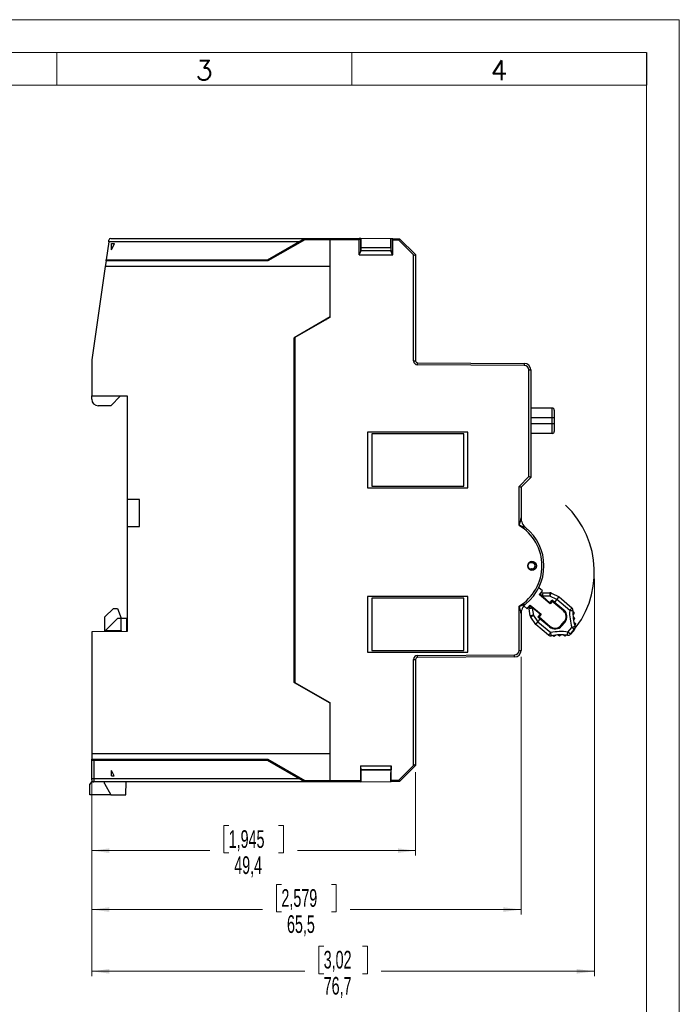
# Model space of a CAD drawing. Header units: millimetres. Extents: x 0 to 210, y 0 to 297.
# Tile 4 of 4: x 109 to 210, y 147 to 297. Entities that reach past the tile are written whole.
import ezdxf

# ---------------------------------------------------------------- set-up
doc = ezdxf.new("R2010")
doc.units = ezdxf.units.MM
doc.layers.add('FORMATO', color=7, linetype='Continuous')
doc.styles.add('SLDTEXTSTYLE0', font='ROMANS')
doc.styles.add('SLDTEXTSTYLE1', font='TXT', dxfattribs={"width": 0.605})
doc.dimstyles.new('SLDDIMSTYLE0', dxfattribs={"dimtxt": 2.7, "dimasz": 2.7, "dimexe": 0, "dimexo": 0.0625, "dimgap": 0.675, "dimtad": 0, "dimdec": 1, "dimrnd": 1e-09, "dimzin": 12, "dimdsep": 46, "dimtxsty": 'SLDTEXTSTYLE1', "dimsah": 1, "dimcen": 0.09, "dimadec": 0, "dimazin": 3, "dimtfac": 1, "dimtdec": 3, "dimtofl": 0, "dimtmove": 0, "dimatfit": 3, "dimfxl": 1, "dimfrac": 2, "dimtolj": 1, "dimtzin": 12, "dimarcsym": 0})

# ---------------------------------------------------------------- blocks, each defined once
blk = doc.blocks.new('_D_3')
at = {"color": 7, "linetype": 'Continuous', "lineweight": 18}
for p, q in [((197.04, 211.63), (197.04, 150.92)), ((120.32, 183.05), (120.32, 150.92)), ((155.72, 155.51), (154.96, 155.51)), ((154.96, 155.51), (154.96, 151.31)), ((161.64, 155.51), (162.4, 155.51)), ((162.4, 155.51), (162.4, 151.31)), ((120.32, 151.67), (152.85, 151.67)), ((154.96, 151.31), (155.72, 151.31)), ((162.4, 151.31), (161.64, 151.31)), ((197.04, 151.67), (164.52, 151.67))]:
    blk.add_line(p, q, dxfattribs=at)
for points in [[(120.32, 151.67), (123.02, 151.32), (123.02, 152.02)], [(197.04, 151.67), (194.34, 152.02), (194.34, 151.32)]]:
    blk.add_solid(points, dxfattribs=at)
at = {"color": 7, "linetype": 'Continuous', "lineweight": 18, "char_height": 2.7, "attachment_point": 1, "style": 'SLDTEXTSTYLE1'}
for s, insert in [('3,02', (155.72, 154.8)), ('76,7', (155.72, 150.81))]:
    blk.add_mtext(s, dxfattribs=dict(at, insert=insert))
blk = doc.blocks.new('_D_4')
at = {"color": 7, "linetype": 'Continuous', "lineweight": 18}
for p, q in [((185.84, 199.68), (185.84, 160.35)), ((120.32, 183.05), (120.32, 160.35)), ((149.27, 164.94), (148.51, 164.94)), ((148.51, 164.94), (148.51, 160.74)), ((156.89, 164.94), (157.65, 164.94)), ((157.65, 164.94), (157.65, 160.74)), ((120.32, 161.1), (146.4, 161.1)), ((185.84, 161.1), (159.76, 161.1)), ((148.51, 160.74), (149.27, 160.74)), ((157.65, 160.74), (156.89, 160.74))]:
    blk.add_line(p, q, dxfattribs=at)
for points in [[(120.32, 161.1), (123.02, 160.75), (123.02, 161.45)], [(185.84, 161.1), (183.14, 161.45), (183.14, 160.75)]]:
    blk.add_solid(points, dxfattribs=at)
at = {"color": 7, "linetype": 'Continuous', "lineweight": 18, "char_height": 2.7, "attachment_point": 1, "style": 'SLDTEXTSTYLE1'}
for s, insert in [('2,579', (149.27, 164.22)), ('65,5', (150.12, 160.23))]:
    blk.add_mtext(s, dxfattribs=dict(at, insert=insert))
blk = doc.blocks.new('_D_5')
at = {"color": 7, "linetype": 'Continuous', "lineweight": 18}
for p, q in [((120.32, 183.05), (120.32, 169.35)), ((169.74, 182.1), (169.74, 169.35)), ((141.22, 173.94), (140.46, 173.94)), ((140.46, 173.94), (140.46, 169.74)), ((148.84, 173.94), (149.6, 173.94)), ((149.6, 173.94), (149.6, 169.74)), ((120.32, 170.1), (138.35, 170.1)), ((169.74, 170.1), (151.71, 170.1)), ((140.46, 169.74), (141.22, 169.74)), ((149.6, 169.74), (148.84, 169.74))]:
    blk.add_line(p, q, dxfattribs=at)
for points in [[(120.32, 170.1), (123.02, 169.75), (123.02, 170.45)], [(169.74, 170.1), (167.04, 170.45), (167.04, 169.75)]]:
    blk.add_solid(points, dxfattribs=at)
at = {"color": 7, "linetype": 'Continuous', "lineweight": 18, "char_height": 2.7, "attachment_point": 1, "style": 'SLDTEXTSTYLE1'}
for s, insert in [('1,945', (141.22, 173.22)), ('49,4', (142.07, 169.23))]:
    blk.add_mtext(s, dxfattribs=dict(at, insert=insert))

msp = doc.modelspace()

# ---------------------------------------------------------------- linework, layer by layer
at = {"color": 7, "linetype": 'Continuous', "lineweight": 25}
for p, q in [((122.92, 263.1), (122.95, 263.34)), ((123.25, 263.6), (152.79, 263.6)), ((147.16, 260.35), (152.79, 263.6)), ((152.85, 263.4), (147.22, 260.15)), ((152.79, 263.6), (152.8, 263.6)), ((152.85, 263.4), (152.8, 263.6)), ((152.8, 263.6), (156.72, 263.6)), ((156.72, 263.4), (152.85, 263.4)), ((156.72, 263.6), (161.13, 263.58)), ((156.72, 263.6), (156.72, 263.4)), ((161.13, 263.38), (156.72, 263.4)), ((156.72, 259.3), (156.72, 263.4)), ((161.13, 263.58), (161.13, 263.38)), ((161.13, 261.09), (161.13, 263.58)), ((161.13, 263.58), (161.13, 263.58)), ((161.37, 263.57), (161.13, 263.58)), ((161.13, 261.08), (161.13, 263.38)), ((161.37, 261.63), (161.37, 263.57)), ((161.39, 263.57), (161.37, 263.57)), ((161.39, 263.57), (161.39, 262.18)), ((165.99, 263.55), (161.39, 263.57)), ((165.99, 262.16), (165.99, 263.55)), ((165.99, 263.55), (166.02, 263.55)), ((166.02, 261.6), (166.02, 263.55)), ((166.26, 263.55), (166.02, 263.55)), ((166.26, 261.08), (166.26, 263.55)), ((166.26, 263.55), (166.26, 263.55)), ((166.26, 263.35), (166.26, 263.55)), ((166.26, 263.55), (167.29, 263.54)), ((166.26, 261.08), (166.26, 263.35)), ((167.21, 263.34), (166.26, 263.35)), ((167.29, 263.54), (167.21, 263.34)), ((169.44, 261.11), (167.21, 263.34)), ((167.29, 263.54), (169.72, 261.12)), ((122.92, 263.1), (122.52, 260.35)), ((151.93, 263.1), (122.92, 263.1)), ((123.32, 261.84), (123.81, 262.82)), ((123.32, 262.82), (123.81, 262.82)), ((123.32, 261.84), (123.32, 262.82)), ((161.37, 262.18), (161.39, 262.18)), ((161.37, 262.18), (161.37, 261.75)), ((161.37, 261.75), (166.02, 261.75)), ((161.37, 261.75), (161.37, 261.63)), ((161.37, 261.75), (161.37, 261.75)), ((161.37, 261.75), (166.01, 261.75)), ((165.99, 262.16), (161.39, 262.18)), ((165.99, 262.16), (165.99, 261.76)), ((165.99, 262.16), (165.99, 261.76)), ((165.99, 261.76), (165.99, 261.75)), ((165.99, 261.75), (165.99, 261.76)), ((165.99, 261.76), (165.99, 261.76)), ((166, 261.76), (166.01, 261.76)), ((166.01, 261.75), (166.01, 261.76)), ((166.01, 261.75), (166.02, 261.75)), ((166.02, 261.75), (166.02, 261.6)), ((122.5, 260.15), (122.37, 259.3)), ((122.5, 260.15), (122.52, 260.35)), ((147.22, 260.15), (122.5, 260.15)), ((122.52, 260.35), (147.17, 260.35)), ((147.22, 260.15), (147.17, 260.35)), ((161.13, 261.09), (161.37, 261.63)), ((161.13, 261.09), (161.13, 261.09)), ((161.13, 261.08), (161.13, 261.09)), ((161.13, 261.09), (166.24, 261.09)), ((161.13, 261.08), (166.26, 261.08)), ((166.24, 261.09), (166.02, 261.6)), ((166.24, 261.09), (166.26, 261.08)), ((166.26, 261.08), (166.26, 261.08)), ((169.44, 244.9), (169.44, 261.11)), ((169.72, 261.12), (169.74, 261.1)), ((169.74, 261.1), (169.74, 244.9)), ((122.37, 259.3), (120.32, 245.05)), ((156.72, 259.3), (122.37, 259.3)), ((156.72, 251.6), (156.72, 259.3)), ((156.72, 259.3), (156.72, 259.3)), ((156.72, 251.6), (151.22, 248.42)), ((156.64, 251.55), (151.22, 248.42)), ((156.64, 251.5), (151.34, 248.44)), ((156.08, 251.22), (156.16, 251.22)), ((156.64, 251.55), (156.64, 251.5)), ((156.72, 251.6), (156.72, 251.6)), ((151.22, 195.77), (151.22, 248.42)), ((151.34, 248.44), (151.34, 195.76)), ((120.32, 245.05), (120.32, 239.55)), ((169.44, 244.9), (169.74, 244.9)), ((186.34, 244.21), (170.03, 244.3)), ((170.04, 244.6), (186.34, 244.51)), ((187.04, 227.22), (187.04, 243.51)), ((187.04, 243.51), (187.34, 243.51)), ((187.34, 243.51), (187.34, 227.1)), ((120.32, 239.55), (125.72, 239.55)), ((120.32, 239.05), (120.32, 239.55)), ((124.72, 239.55), (123.22, 238.05)), ((125.72, 239.55), (125.72, 223.71)), ((123.22, 238.05), (121.32, 238.05)), ((190.62, 237.68), (187.34, 237.69)), ((190.62, 236.2), (190.62, 237.68)), ((190.62, 235.3), (190.62, 236.2)), ((190.92, 236.2), (190.62, 236.2)), ((190.92, 237.38), (190.92, 236.2)), ((190.92, 236.2), (190.92, 235.3)), ((190.62, 233.82), (190.62, 235.3)), ((190.92, 235.3), (190.62, 235.3)), ((190.92, 235.3), (190.92, 234.12)), ((177.74, 234), (162.43, 234)), ((162.43, 234), (162.43, 225.5)), ((162.44, 234), (162.43, 234)), ((162.44, 225.5), (162.44, 234)), ((177.74, 234), (162.44, 234)), ((177.09, 233.75), (163.09, 233.75)), ((163.09, 233.75), (163.09, 225.75)), ((177.09, 225.75), (177.09, 233.75)), ((177.74, 225.5), (177.74, 234)), ((177.74, 234), (177.74, 234)), ((177.74, 225.5), (177.74, 234)), ((190.62, 233.82), (187.34, 233.81)), ((185.54, 225.72), (187.04, 227.22)), ((187.34, 227.1), (185.84, 225.6)), ((163.09, 225.75), (177.09, 225.75)), ((185.54, 219.78), (185.54, 225.72)), ((185.84, 225.6), (185.84, 220.96)), ((162.43, 225.5), (177.74, 225.5)), ((162.44, 225.5), (162.43, 225.5)), ((162.44, 225.5), (177.74, 225.5)), ((177.74, 225.5), (177.74, 225.5)), ((127.61, 223.7), (125.72, 223.71)), ((125.72, 223.71), (125.72, 219.59)), ((127.61, 219.6), (127.61, 223.7)), ((125.72, 219.59), (127.61, 219.6)), ((125.72, 219.59), (125.72, 203.55)), ((186.57, 219.41), (186.57, 219.41)), ((187.81, 213.03), (187.56, 213.02)), ((189.1, 209.78), (188.55, 210.25)), ((188.61, 209.21), (189.1, 209.78)), ((190.28, 207.79), (188.61, 209.21)), ((188.73, 209.27), (188.76, 209.31)), ((189.1, 208.94), (188.73, 209.27)), ((188.76, 209.31), (189.13, 208.98)), ((189.14, 209.48), (190.26, 209.47)), ((190.48, 209.42), (191.65, 208.85)), ((177.74, 208.9), (162.43, 208.9)), ((162.43, 208.9), (162.43, 200.4)), ((162.44, 208.9), (162.43, 208.9)), ((177.74, 208.9), (162.44, 208.9)), ((162.44, 200.4), (162.44, 208.9)), ((163.09, 208.65), (163.09, 200.65)), ((177.09, 208.65), (163.09, 208.65)), ((177.09, 200.65), (177.09, 208.65)), ((177.74, 200.4), (177.74, 208.9)), ((177.74, 208.9), (177.74, 208.9)), ((177.74, 200.4), (177.74, 208.9)), ((186.57, 207.78), (186.57, 207.78)), ((186.76, 207.04), (187.25, 207.61)), ((187.25, 207.61), (188.92, 206.19)), ((189.13, 208.98), (189.1, 208.94)), ((189.1, 208.94), (190.24, 207.96)), ((190.25, 208.98), (189.13, 208.98)), ((190.24, 207.96), (190.59, 208.37)), ((191.32, 208.46), (190.25, 208.98)), ((190.61, 208.17), (190.28, 207.79)), ((190.59, 208.37), (192.38, 206.85)), ((190.97, 208.05), (190.59, 208.37)), ((192.32, 206.71), (190.61, 208.17)), ((191.33, 208.47), (190.97, 208.05)), ((190.97, 208.05), (192.38, 206.85)), ((190.97, 208.05), (190.97, 208.05)), ((191.33, 208.47), (191.65, 208.85)), ((193.27, 206.79), (191.33, 208.47)), ((191.65, 208.85), (193.6, 207.17)), ((123.62, 207.1), (122.31, 205.81)), ((123.62, 207.1), (124.27, 207.1)), ((124.27, 207.1), (124.81, 205.6)), ((185.54, 200.68), (185.54, 207.42)), ((185.84, 206.23), (185.84, 200.68)), ((186.26, 207.47), (186.76, 207.04)), ((187.25, 205.94), (187.07, 207.05)), ((187.18, 207.45), (187.21, 207.49)), ((187.56, 207.13), (187.18, 207.45)), ((187.21, 207.49), (187.59, 207.17)), ((187.59, 207.17), (187.56, 207.13)), ((187.56, 207.13), (187.74, 206.03)), ((188.75, 206.21), (187.59, 207.17)), ((187.74, 206.03), (188.42, 205.06)), ((188.75, 206.21), (188.39, 205.79)), ((188.92, 206.19), (188.6, 205.81)), ((193.76, 206.64), (193.96, 206.37)), ((193.96, 206.37), (193.77, 206.09)), ((122.31, 203.62), (122.31, 205.81)), ((124.31, 205.6), (122.4, 203.71)), ((124.31, 205.6), (124.81, 205.6)), ((124.81, 203.7), (124.81, 205.6)), ((124.81, 205.6), (125.61, 205.6)), ((125.61, 205.6), (125.61, 203.55)), ((188.09, 204.66), (187.34, 205.74)), ((188.09, 204.66), (188.41, 205.05)), ((190.06, 203.02), (188.09, 204.66)), ((188.39, 205.79), (188.77, 205.47)), ((190.18, 204.27), (188.39, 205.79)), ((188.41, 205.05), (188.77, 205.47)), ((188.41, 205.05), (190.38, 203.4)), ((188.6, 205.81), (190.31, 204.35)), ((188.77, 205.47), (188.77, 205.47)), ((190.18, 204.27), (188.77, 205.47)), ((191.93, 204.48), (192.45, 205.09)), ((192.53, 204.95), (192.08, 204.42)), ((193.79, 205.81), (194.02, 205.57)), ((194.02, 205.57), (193.86, 205.27)), ((193.91, 205), (194.16, 204.78)), ((194.16, 204.78), (194.04, 204.47)), ((125.72, 203.55), (120.32, 203.52)), ((120.32, 203.52), (120.32, 184.9)), ((122.31, 203.62), (122.4, 203.71)), ((122.31, 203.53), (122.31, 203.62)), ((122.4, 203.71), (124.81, 203.7)), ((191.15, 203.02), (190.91, 202.78)), ((191.71, 202.86), (191.43, 203.04)), ((191.97, 203.06), (191.71, 202.86)), ((192.51, 202.84), (192.25, 203.05)), ((192.8, 203.01), (192.51, 202.84)), ((193, 203.48), (193.61, 204.2)), ((193.38, 203.16), (193, 203.48)), ((193.98, 203.87), (193.38, 203.16)), ((193.98, 203.87), (193.61, 204.2)), ((190.91, 202.78), (190.61, 202.94)), ((162.43, 200.4), (177.74, 200.4)), ((162.44, 200.4), (162.43, 200.4)), ((162.44, 200.4), (177.74, 200.4)), ((163.09, 200.65), (177.09, 200.65)), ((177.74, 200.4), (177.74, 200.4)), ((185.54, 200.68), (185.84, 200.68)), ((169.44, 183.08), (169.44, 199.3)), ((169.44, 199.3), (169.74, 199.3)), ((169.74, 199.3), (169.74, 183.1)), ((170.03, 199.9), (184.84, 199.98)), ((184.84, 199.68), (170.04, 199.6)), ((156.72, 192.6), (151.22, 195.77)), ((151.22, 195.77), (156.64, 192.65)), ((151.34, 195.76), (156.64, 192.7)), ((156.16, 192.97), (156.08, 192.97)), ((156.64, 192.7), (156.64, 192.65)), ((156.72, 184.9), (156.72, 192.6)), ((156.72, 192.6), (156.72, 192.6)), ((156.72, 184.9), (120.32, 184.9)), ((120.32, 184.9), (120.32, 184.05)), ((120.32, 184.05), (147.22, 184.05)), ((120.32, 183.85), (120.32, 184.05)), ((147.17, 183.85), (120.32, 183.85)), ((120.32, 181.1), (120.32, 183.85)), ((120.62, 183.85), (120.62, 181.1)), ((152.79, 180.6), (147.16, 183.85)), ((147.17, 183.85), (147.22, 184.05)), ((147.22, 184.05), (152.85, 180.8)), ((156.72, 180.8), (156.72, 184.9)), ((156.72, 184.9), (156.72, 184.9)), ((123.73, 181.53), (123.32, 182.35)), ((123.32, 181.53), (123.32, 182.35)), ((161.36, 183.07), (166.03, 183.07)), ((161.36, 183.07), (161.36, 180.82)), ((161.36, 183.07), (161.36, 183.06)), ((161.36, 183.06), (166.03, 183.06)), ((161.36, 183.06), (161.37, 182.46)), ((161.37, 182.45), (161.37, 182.46)), ((161.37, 182.46), (166.02, 182.46)), ((161.37, 182.45), (161.37, 182.02)), ((166.01, 182.45), (161.37, 182.45)), ((161.39, 182.02), (161.37, 182.02)), ((161.39, 182.02), (161.39, 180.62)), ((165.99, 182.44), (165.99, 182.45)), ((165.99, 182.44), (165.99, 182.02)), ((165.99, 182.44), (165.99, 182.44)), ((166.01, 182.44), (165.99, 182.44)), ((165.99, 182.44), (165.99, 182.44)), ((165.99, 182.44), (165.99, 182.02)), ((165.99, 180.65), (165.99, 182.02)), ((166.01, 182.45), (166.02, 182.46)), ((166.01, 182.45), (166.01, 182.44)), ((166.03, 183.06), (166.02, 182.46)), ((166.03, 180.85), (166.03, 183.07)), ((166.03, 183.07), (166.03, 183.06)), ((167.21, 180.85), (169.44, 183.08)), ((169.72, 183.08), (167.29, 180.66)), ((169.74, 183.1), (169.72, 183.08)), ((120.3, 180.61), (120.05, 180.25)), ((120.53, 180.61), (120.3, 180.61)), ((120.32, 180.9), (120.32, 181.1)), ((120.62, 181.1), (151.93, 181.1)), ((120.62, 181.1), (120.62, 180.6)), ((152.79, 180.6), (120.62, 180.6)), ((122.25, 180.34), (122.25, 180.61)), ((123.32, 181.53), (123.73, 181.53)), ((125.54, 178.6), (125.55, 180.6)), ((152.8, 180.6), (152.79, 180.6)), ((152.8, 180.6), (152.85, 180.8)), ((156.72, 180.6), (152.8, 180.6)), ((152.85, 180.8), (156.72, 180.8)), ((156.72, 180.8), (161.36, 180.82)), ((156.72, 180.8), (156.72, 180.6)), ((161.36, 180.62), (156.72, 180.6)), ((161.36, 180.82), (161.36, 180.62)), ((161.39, 180.62), (161.36, 180.62)), ((161.39, 180.62), (165.99, 180.65)), ((165.99, 180.65), (166.03, 180.65)), ((166.03, 180.85), (167.21, 180.85)), ((166.03, 180.65), (166.03, 180.85)), ((167.29, 180.66), (166.03, 180.65)), ((167.21, 180.85), (167.29, 180.66)), ((120.04, 178.61), (120.05, 180.25)), ((122.25, 180.34), (123.24, 178.61)), ((123.24, 178.61), (120.04, 178.61)), ((123.24, 178.61), (125.54, 178.6))]:
    msp.add_line(p, q, dxfattribs=at)
at = {"color": 1, "linetype": 'Continuous', "lineweight": 25}
for p, q in [((190.62, 236.2), (187.34, 236.2)), ((190.62, 235.3), (187.34, 235.3)), ((187.42, 214.03), (187.06, 214.04)), ((187.1, 213.16), (187.42, 213.17)), ((125.55, 180.6), (125.55, 180.6))]:
    msp.add_line(p, q, dxfattribs=at)
at = {"color": 7, "linetype": 'Continuous', "lineweight": 25}
msp.add_circle((187.54, 213.6), 0.657, dxfattribs=at)
for centre, radius, start, end in [((123.25, 263.3), 0.3, 90, 171.8175), ((170.04, 244.9), 0.6, 180, 269.7), ((170.04, 244.9), 0.3, 180, 269.7), ((148.55, 244.49), 21.49, 359.5, 0.3), ((164.86, 244.4), 21.49, 359.5, 0.3), ((186.34, 243.51), 1, 0, 89.7), ((186.34, 243.51), 0.7, 0, 89.7), ((121.32, 239.05), 1, 180, 270), ((190.62, 237.38), 0.3, 0, 89.75), ((190.62, 234.12), 0.3, 270.25, 0), ((182.97, 212.63), 14.07, 317.6851, 46.5656), ((221.27, 211.42), 36.69, 164.9281, 166.8425), ((181.84, 213.6), 7.2, 300.9232, 59.0768), ((175.99, 190.78), 30.52, 69.7194, 71.7791), ((187.84, 220.96), 2, 180, 230.8332), ((181.84, 213.6), 7.5, 309.1667, 50.8333), ((187.54, 213.6), 0.65, 48.4108, 311.5892), ((199.54, 215.65), 12.23, 186.6446, 187.5895), ((187.54, 213.6), 0.45, 254.6116, 105.3884), ((187.54, 213.6), 0.65, 0.0079, 48.4049), ((187.54, 213.6), 0.65, 311.6052, 359.982), ((187.53, 213.77), 0.75, 219.7526, 271.761), ((196.9, 211.91), 9.57, 172.4676, 173.158), ((189.14, 208.98), 0.5, 89.591, 139.591), ((207.7, 208.98), 18.56, 178.4384, 179.9733), ((208.81, 208.97), 18.56, 178.4384, 179.9733), ((203.59, 202.66), 14.76, 152.7119, 154.6487), ((190.26, 208.97), 0.5, 64.1653, 89.591), ((175.99, 236.41), 30.52, 288.2209, 290.2806), ((187.84, 206.23), 2, 129.1668, 180), ((221.27, 215.78), 36.69, 193.1575, 195.0719), ((187.56, 207.13), 0.5, 139.591, 189.591), ((190.53, 188.81), 18.56, 99.2088, 100.7437), ((190.71, 187.71), 18.56, 99.2088, 100.7437), ((196.11, 193.87), 14.76, 124.5334, 126.4702), ((191.58, 205.83), 1.15, 319.591, 49.591), ((191.51, 205.83), 1.34, 319.591, 49.5867), ((200.76, 206.43), 7.5, 177.2657, 197.3484), ((182.53, 216.27), 14.33, 318.5912, 320.5908), ((194.5, 229.98), 23.22, 266.9609, 268.1861), ((193.27, 206.79), 0.5, 357.2657, 49.091), ((200.76, 206.43), 7, 177.2657, 197.3484), ((187.75, 206.02), 0.5, 189.591, 215.0168), ((127.81, 203.7), 3, 179.85, 182.8833), ((179.31, 212.49), 14.33, 318.5912, 320.5908), ((190.38, 203.4), 0.5, 230.091, 281.9163), ((191.05, 205.29), 1.34, 229.5954, 319.591), ((191.06, 205.22), 1.15, 229.591, 319.591), ((191.93, 196.06), 7.5, 81.8337, 101.9163), ((167.69, 198.48), 23.22, 10.996, 12.2212), ((191.93, 196.06), 7, 81.8337, 101.9163), ((176.32, 205.75), 16.83, 350.5618, 352.2559), ((193, 203.49), 0.5, 261.8337, 319.591), ((188.7, 220.3), 16.83, 286.9262, 288.6203), ((193.6, 204.2), 0.5, 319.591, 17.3484), ((184.84, 200.68), 0.7, 270.3, 0), ((184.84, 200.68), 1, 270.3, 0), ((170.04, 199.3), 0.6, 90.3, 180), ((170.04, 199.3), 0.3, 90.3, 180), ((148.55, 199.71), 21.49, 359.7, 0.5), ((163.36, 199.79), 21.49, 359.7, 0.5), ((120.55, 209.75), 28.65, 269.55, 270.15), ((120.62, 180.9), 0.3, 180, 270)]:
    msp.add_arc(centre, radius, start, end, dxfattribs=at)
for centre, major_axis, ratio, start_param, end_param in [((166, 261.61), (0, 0.15), 0.008727, 6.28314, 6.633552), ((169.44, 261.54), (-0.212, 0.514), 0.412768, 2.359681, 3.590638), ((187.04, 227.22), (0.3, -0.124), 0.001234, 0, 1.567817), ((185.54, 225.72), (0.3, -0.124), 0.001234, 0, 1.567817), ((169.44, 182.66), (0.212, 0.514), 0.412768, 5.83414, 7.065097)]:
    msp.add_ellipse(centre, major_axis=major_axis, ratio=ratio, start_param=start_param, end_param=end_param, dxfattribs=at)
at = {"layer": 'FORMATO', "lineweight": 18}
for p, q in [((210, 297), (0, 297)), ((210, 0), (210, 297)), ((25, 292), (205, 292)), ((115, 292), (115, 287)), ((160, 292), (160, 287)), ((205, 287), (25, 287)), ((205, 5), (205, 287))]:
    msp.add_line(p, q, dxfattribs=at)
at = {"layer": 'FORMATO'}
msp.add_line((205, 292), (205, 287), dxfattribs=at)

# ---------------------------------------------------------------- texts
at = {"layer": 'FORMATO', "char_height": 3, "attachment_point": 2, "style": 'SLDTEXTSTYLE0'}
for s, insert in [('3', (137.48, 290.78)), ('4', (182.48, 290.78))]:
    msp.add_mtext(s, dxfattribs=dict(at, insert=insert))

# ---------------------------------------------------------------- dimensions: what is measured, and where the dimension line sits
at = {"color": 7, "linetype": 'Continuous', "lineweight": 18}
for base, p1, p2, picture, middle in [((120.32, 151.67), (197.04, 212.63), (120.32, 184.05), '_D_3', (158.68, 151.67)), ((185.84, 161.1), (120.32, 184.05), (185.84, 200.68), '_D_4', (153.08, 161.1)), ((169.74, 170.1), (120.32, 184.05), (169.74, 183.1), '_D_5', (145.03, 170.1))]:
    dim = msp.add_linear_dim(base=base, p1=p1, p2=p2, dimstyle='SLDDIMSTYLE0', dxfattribs=at)
    dim.commit()
    dim.dimension.update_dxf_attribs({"geometry": picture, "text_midpoint": middle, "dimtype": 160})

doc.saveas('drawing.dxf')
